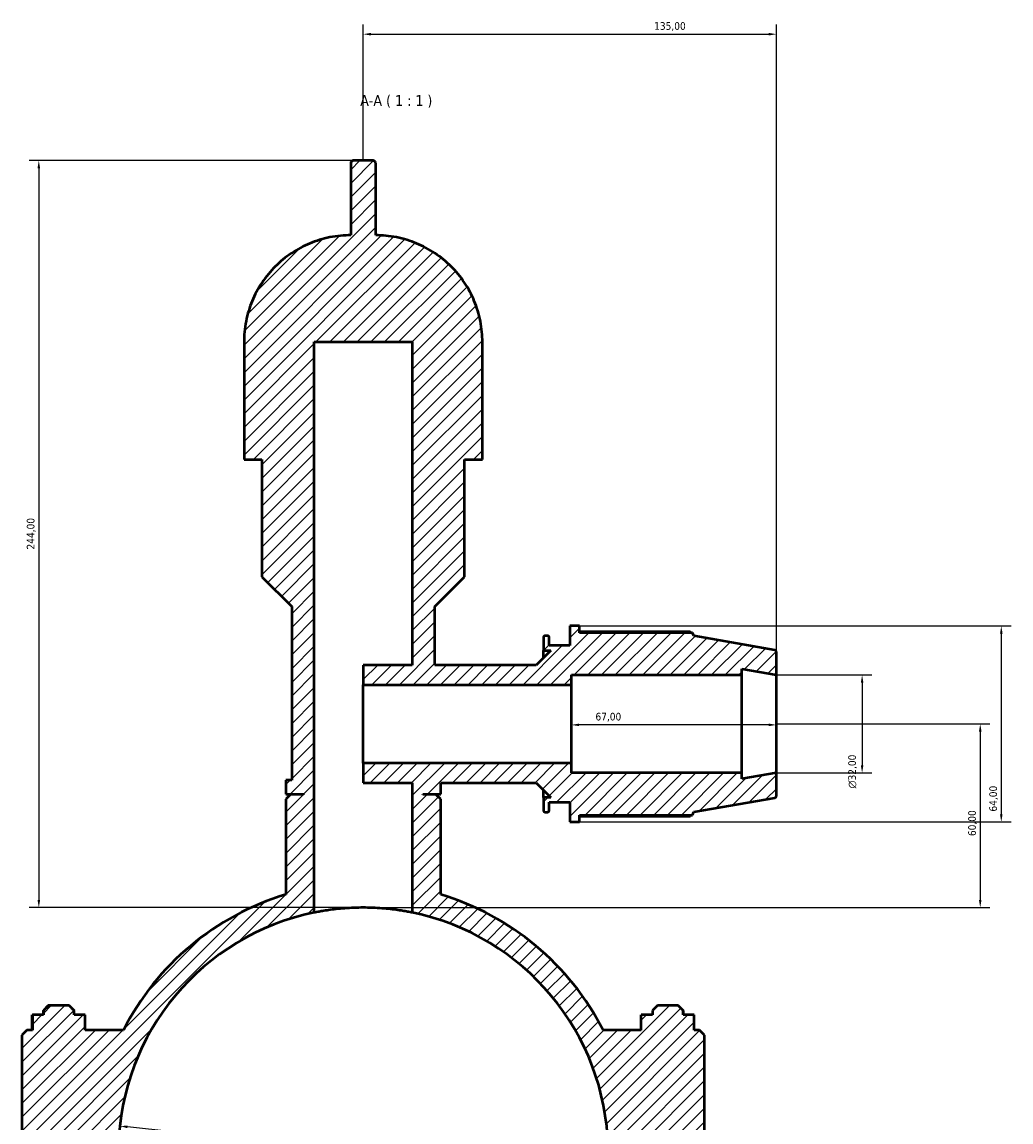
# Model space of a CAD drawing. Header units: millimetres. Extents: x 0 to 1048, y -40 to 1477.
# Tile 8 of 8: x 342 to 665, y 1117 to 1477. Entities that reach past the tile are written whole.
import ezdxf

# ---------------------------------------------------------------- set-up
doc = ezdxf.new("R2010")
doc.units = ezdxf.units.MM
for name, color, linetype, lineweight in [('Dimension (ISO)', 7, 'Continuous', 25), ('Hatch (ISO)', 7, 'Continuous', 18), ('Symbol (ISO)', 7, 'Continuous', 25), ('Visible (ISO)', 7, 'Continuous', 50)]:
    doc.layers.add(name, color=color, linetype=linetype, lineweight=lineweight)
doc.styles.add('Label Text (ISO)', font='tahoma.ttf')
doc.styles.add('Note Text (ISO)', font='tahoma.ttf')
doc.dimstyles.new('Default (ISO)', dxfattribs={"dimtxt": 2.5, "dimasz": 2.5, "dimexe": 3.175, "dimexo": 0, "dimgap": 0.762, "dimtad": 1, "dimrnd": 1e-08, "dimzin": 0, "dimtxsty": 'Note Text (ISO)', "dimcen": 0.09, "dimdle": 10, "dimclrd": 256, "dimclre": 256, "dimclrt": 256, "dimazin": 0, "dimtfac": 1.40208, "dimtmove": 0, "dimatfit": 3, "dimfxl": 1, "dimtolj": 1, "dimtzin": 0, "dimlwd": -1, "dimlwe": -1, "dimarcsym": 0})

# ---------------------------------------------------------------- blocks, each defined once
blk = doc.blocks.new('*D7')
at = {"layer": 'Defpoints', "color": 0, "transparency": 16777216}
for p in [(374, 1115.95), (533.06, 1098.6)]:
    blk.add_point(p, dxfattribs=at)
at = {"layer": 'Dimension (ISO)', "transparency": 16777216}
blk.add_line((530.58, 1098.88), (376.49, 1115.68), dxfattribs=at)
blk.add_arc((453.53, 1107.28), 80, 101.5366, 176.0505, dxfattribs=at)
for points in [[(376.53, 1116.09), (376.44, 1115.26), (374, 1115.95)], [(530.62, 1099.29), (530.53, 1098.46), (533.06, 1098.6)]]:
    blk.add_solid(points, dxfattribs=at)
at = {"layer": 'Dimension (ISO)', "color": 232, "true_color": 0xca0064, "transparency": 16777216, "insert": (435.78, 1113.21), "char_height": 2.5, "attachment_point": 1, "rotation": 353.7767, "style": 'Note Text (ISO)'}
blk.add_mtext('\\A1;∅160,00', dxfattribs=at)
blk = doc.blocks.new('*D8')
at = {"layer": 'Defpoints', "color": 0, "transparency": 16777216}
for p in [(450.44, 1431.28), (347.53, 1187.28), (453.53, 1187.28)]:
    blk.add_point(p, dxfattribs=at)
at = {"layer": 'Dimension (ISO)', "transparency": 16777216}
for p, q in [((450.44, 1431.28), (344.36, 1431.28)), ((347.53, 1428.78), (347.53, 1189.78)), ((453.53, 1187.28), (344.36, 1187.28))]:
    blk.add_line(p, q, dxfattribs=at)
for points in [[(347.11, 1428.78), (347.95, 1428.78), (347.53, 1431.28)], [(347.11, 1189.78), (347.95, 1189.78), (347.53, 1187.28)]]:
    blk.add_solid(points, dxfattribs=at)
at = {"layer": 'Dimension (ISO)', "color": 232, "true_color": 0xca0064, "transparency": 16777216, "insert": (343.6, 1304.23), "char_height": 2.5, "attachment_point": 1, "rotation": 90, "style": 'Note Text (ISO)'}
blk.add_mtext('\\A1;244,00', dxfattribs=at)
blk = doc.blocks.new('*D9')
at = {"layer": 'Defpoints', "color": 0, "transparency": 16777216}
for p in [(588.53, 1247.28), (453.53, 1187.28), (655.13, 1187.28)]:
    blk.add_point(p, dxfattribs=at)
at = {"layer": 'Dimension (ISO)', "transparency": 16777216}
for p, q in [((588.53, 1247.28), (658.3, 1247.28)), ((655.13, 1244.78), (655.13, 1189.78)), ((453.53, 1187.28), (658.3, 1187.28))]:
    blk.add_line(p, q, dxfattribs=at)
for points in [[(654.71, 1244.78), (655.55, 1244.78), (655.13, 1247.28)], [(654.71, 1189.78), (655.55, 1189.78), (655.13, 1187.28)]]:
    blk.add_solid(points, dxfattribs=at)
at = {"layer": 'Dimension (ISO)', "color": 232, "true_color": 0xca0064, "transparency": 16777216, "insert": (651.2, 1210.65), "char_height": 2.5, "attachment_point": 1, "rotation": 90, "style": 'Note Text (ISO)'}
blk.add_mtext('\\A1;60,00', dxfattribs=at)
blk = doc.blocks.new('*D10')
at = {"layer": 'Defpoints', "color": 0, "transparency": 16777216}
for p in [(521.53, 1247.28), (521.53, 1246.97), (588.53, 1247.28)]:
    blk.add_point(p, dxfattribs=at)
at = {"layer": 'Dimension (ISO)', "transparency": 16777216}
blk.add_line((586.03, 1246.97), (524.03, 1246.97), dxfattribs=at)
for points in [[(524.03, 1247.39), (524.03, 1246.56), (521.53, 1246.97)], [(586.03, 1247.39), (586.03, 1246.56), (588.53, 1246.97)]]:
    blk.add_solid(points, dxfattribs=at)
at = {"layer": 'Dimension (ISO)', "color": 232, "true_color": 0xca0064, "transparency": 16777216, "insert": (529.4, 1250.91), "char_height": 2.5, "attachment_point": 1, "style": 'Note Text (ISO)'}
blk.add_mtext('\\A1;67,00', dxfattribs=at)
blk = doc.blocks.new('*D11')
at = {"layer": 'Defpoints', "color": 0, "transparency": 16777216}
for p in [(588.53, 1263.28), (588.53, 1231.28), (616.53, 1231.28)]:
    blk.add_point(p, dxfattribs=at)
at = {"layer": 'Dimension (ISO)', "transparency": 16777216}
for p, q in [((588.53, 1263.28), (619.71, 1263.28)), ((616.53, 1260.78), (616.53, 1233.78)), ((588.53, 1231.28), (619.71, 1231.28))]:
    blk.add_line(p, q, dxfattribs=at)
for points in [[(616.12, 1260.78), (616.95, 1260.78), (616.53, 1263.28)], [(616.12, 1233.78), (616.95, 1233.78), (616.53, 1231.28)]]:
    blk.add_solid(points, dxfattribs=at)
at = {"layer": 'Dimension (ISO)', "color": 232, "true_color": 0xca0064, "transparency": 16777216, "insert": (612.01, 1226.22), "char_height": 2.5, "attachment_point": 1, "rotation": 90, "style": 'Note Text (ISO)'}
blk.add_mtext('\\A1;\\fAIGDT|b0|i0;\\H2.5000;\\ln\\fTahoma|b0|i0;\\H2.5000;32,00', dxfattribs=at)
blk = doc.blocks.new('*D12')
at = {"layer": 'Defpoints', "color": 0, "transparency": 16777216}
for p in [(524.23, 1279.28), (524.23, 1215.28), (662.01, 1215.28)]:
    blk.add_point(p, dxfattribs=at)
at = {"layer": 'Dimension (ISO)', "transparency": 16777216}
for p, q in [((524.23, 1279.28), (665.19, 1279.28)), ((662.01, 1276.78), (662.01, 1217.78)), ((524.23, 1215.28), (665.19, 1215.28))]:
    blk.add_line(p, q, dxfattribs=at)
for points in [[(661.59, 1276.78), (662.43, 1276.78), (662.01, 1279.28)], [(661.59, 1217.78), (662.43, 1217.78), (662.01, 1215.28)]]:
    blk.add_solid(points, dxfattribs=at)
at = {"layer": 'Dimension (ISO)', "color": 232, "true_color": 0xca0064, "transparency": 16777216, "insert": (658.08, 1218.65), "char_height": 2.5, "attachment_point": 1, "rotation": 90, "style": 'Note Text (ISO)'}
blk.add_mtext('\\A1;64,00', dxfattribs=at)
blk = doc.blocks.new('*D15')
at = {"layer": 'Defpoints', "color": 0, "transparency": 16777216}
for p in [(588.53, 1472.54), (453.53, 1431.28), (588.53, 1263.28)]:
    blk.add_point(p, dxfattribs=at)
at = {"layer": 'Dimension (ISO)', "transparency": 16777216}
for p, q in [((453.53, 1431.28), (453.53, 1475.71)), ((588.53, 1263.28), (588.53, 1475.71)), ((456.03, 1472.54), (586.03, 1472.54))]:
    blk.add_line(p, q, dxfattribs=at)
for points in [[(456.03, 1472.96), (456.03, 1472.12), (453.53, 1472.54)], [(586.03, 1472.96), (586.03, 1472.12), (588.53, 1472.54)]]:
    blk.add_solid(points, dxfattribs=at)
at = {"layer": 'Dimension (ISO)', "color": 232, "true_color": 0xca0064, "transparency": 16777216, "insert": (548.58, 1476.47), "char_height": 2.5, "attachment_point": 1, "style": 'Note Text (ISO)'}
blk.add_mtext('\\A1;135,00', dxfattribs=at)

msp = doc.modelspace()

# ---------------------------------------------------------------- hatches: boundary and pattern name
at = {"layer": 'Hatch (ISO)'}
h = msp.add_hatch(dxfattribs=at)
h.set_pattern_fill('ANSI31', color=256, scale=25.4, style=0)
h.set_pattern_definition([(45, (0, 0), (-2.245064, 2.245064), [])])
edge = h.paths.add_edge_path()
edge.add_line((429.812, 1224.28), (428.212, 1222.68))
edge.add_line((428.212, 1222.68), (428.212, 1191.559))
edge.add_ellipse((453.531, 1107.28), major_axis=(-25.319, 84.279), ratio=1, start_angle=0, end_angle=46.24321)
edge.add_line((375.148, 1147.28), (362.691, 1147.28))
edge.add_line((362.691, 1147.28), (362.691, 1152.28))
edge.add_line((362.691, 1152.28), (359.031, 1152.28))
edge.add_line((359.031, 1152.28), (359.031, 1153.68))
edge.add_line((359.031, 1153.68), (357.431, 1155.28))
edge.add_line((357.431, 1155.28), (350.632, 1155.28))
edge.add_line((350.632, 1155.28), (349.031, 1153.68))
edge.add_line((349.031, 1153.68), (349.031, 1152.28))
edge.add_line((349.031, 1152.28), (345.424, 1152.28))
edge.add_line((345.424, 1152.28), (345.424, 1147.28))
edge.add_line((345.424, 1147.28), (343.631, 1147.28))
edge.add_line((343.631, 1147.28), (342.031, 1145.68))
edge.add_line((342.031, 1145.68), (342.031, 1108.93))
edge.add_line((342.031, 1108.93), (343.631, 1107.33))
edge.add_line((343.631, 1107.33), (346.531, 1107.33))
edge.add_line((346.531, 1107.33), (346.531, 1107.23))
edge.add_line((346.531, 1107.23), (343.631, 1107.23))
edge.add_line((343.631, 1107.23), (342.031, 1105.63))
edge.add_line((342.031, 1105.63), (342.031, 1068.88))
edge.add_line((342.031, 1068.88), (343.631, 1067.28))
edge.add_line((343.631, 1067.28), (346.531, 1067.28))
edge.add_line((346.531, 1067.28), (346.531, 1066.28))
edge.add_spline(control_points=[(346.531, 1066.28), (346.531, 1065.91), (346.618, 1065.474), (346.901, 1064.79), (347.148, 1064.42), (347.672, 1063.897), (348.041, 1063.65), (348.725, 1063.367), (349.161, 1063.28), (349.531, 1063.28)], knot_values=[0, 0, 0, 0, 0.1110712, 0.1110712, 0.2221435, 0.2221435, 0.3332179, 0.3332179, 0.4442964, 0.4442964, 0.4442964, 0.4442964], degree=3, periodic=0)
edge.add_line((349.531, 1063.28), (358.531, 1063.28))
edge.add_spline(control_points=[(358.531, 1063.28), (358.901, 1063.28), (359.337, 1063.367), (360.021, 1063.65), (360.391, 1063.897), (360.914, 1064.42), (361.161, 1064.79), (361.444, 1065.474), (361.531, 1065.91), (361.531, 1066.28)], knot_values=[-0.4442964, -0.4442964, -0.4442964, -0.4442964, -0.3332179, -0.3332179, -0.2221435, -0.2221435, -0.1110712, -0.1110712, 0, 0, 0, 0], degree=3, periodic=0)
edge.add_line((361.531, 1066.28), (361.531, 1067.28))
edge.add_line((361.531, 1067.28), (375.148, 1067.28))
edge.add_ellipse((453.531, 1107.28), major_axis=(-78.384, -40), ratio=1, start_angle=0, end_angle=125.92862)
edge.add_line((531.915, 1067.28), (545.531, 1067.28))
edge.add_line((545.531, 1067.28), (545.531, 1066.28))
edge.add_spline(control_points=[(545.531, 1066.28), (545.531, 1065.91), (545.618, 1065.474), (545.901, 1064.79), (546.148, 1064.42), (546.672, 1063.897), (547.041, 1063.65), (547.725, 1063.367), (548.161, 1063.28), (548.531, 1063.28)], knot_values=[0, 0, 0, 0, 0.1110712, 0.1110712, 0.2221435, 0.2221435, 0.3332179, 0.3332179, 0.4442964, 0.4442964, 0.4442964, 0.4442964], degree=3, periodic=0)
edge.add_line((548.531, 1063.28), (557.531, 1063.28))
edge.add_spline(control_points=[(557.531, 1063.28), (557.901, 1063.28), (558.337, 1063.367), (559.021, 1063.65), (559.391, 1063.897), (559.914, 1064.42), (560.161, 1064.79), (560.444, 1065.474), (560.531, 1065.91), (560.531, 1066.28)], knot_values=[-0.4442964, -0.4442964, -0.4442964, -0.4442964, -0.3332179, -0.3332179, -0.2221435, -0.2221435, -0.1110712, -0.1110712, 0, 0, 0, 0], degree=3, periodic=0)
edge.add_line((560.531, 1066.28), (560.531, 1067.28))
edge.add_line((560.531, 1067.28), (563.431, 1067.28))
edge.add_line((563.431, 1067.28), (565.031, 1068.88))
edge.add_line((565.031, 1068.88), (565.031, 1105.63))
edge.add_line((565.031, 1105.63), (563.431, 1107.23))
edge.add_line((563.431, 1107.23), (560.531, 1107.23))
edge.add_line((560.531, 1107.23), (560.531, 1107.33))
edge.add_line((560.531, 1107.33), (563.431, 1107.33))
edge.add_line((563.431, 1107.33), (565.031, 1108.93))
edge.add_line((565.031, 1108.93), (565.031, 1145.68))
edge.add_line((565.031, 1145.68), (563.431, 1147.28))
edge.add_line((563.431, 1147.28), (561.638, 1147.28))
edge.add_line((561.638, 1147.28), (561.638, 1152.28))
edge.add_line((561.638, 1152.28), (558.031, 1152.28))
edge.add_line((558.031, 1152.28), (558.031, 1153.68))
edge.add_line((558.031, 1153.68), (556.431, 1155.28))
edge.add_line((556.431, 1155.28), (549.632, 1155.28))
edge.add_line((549.632, 1155.28), (548.031, 1153.68))
edge.add_line((548.031, 1153.68), (548.031, 1152.28))
edge.add_line((548.031, 1152.28), (544.371, 1152.28))
edge.add_line((544.371, 1152.28), (544.371, 1147.28))
edge.add_line((544.371, 1147.28), (531.915, 1147.28))
edge.add_ellipse((453.531, 1107.28), major_axis=(78.384, 40), ratio=1, start_angle=0, end_angle=46.24321)
edge.add_line((478.85, 1191.559), (478.85, 1222.68))
edge.add_line((478.85, 1222.68), (477.25, 1224.28))
edge.add_line((477.25, 1224.28), (473.007, 1224.28))
edge.add_line((473.007, 1224.28), (473.007, 1224.38))
edge.add_line((473.007, 1224.38), (478.85, 1224.38))
edge.add_line((478.85, 1224.38), (478.85, 1228.08))
edge.add_line((478.85, 1228.08), (510.031, 1228.08))
edge.add_line((510.031, 1228.08), (514.831, 1223.28))
edge.add_line((514.831, 1223.28), (512.403, 1223.28))
edge.add_line((512.403, 1223.28), (512.403, 1219.12))
edge.add_spline(control_points=[(512.403, 1219.12), (512.403, 1219.041), (512.421, 1218.948), (512.482, 1218.802), (512.534, 1218.723), (512.646, 1218.611), (512.725, 1218.559), (512.871, 1218.498), (512.964, 1218.48), (513.043, 1218.48)], knot_values=[-0.0947817, -0.0947817, -0.0947817, -0.0947817, -0.0710862, -0.0710862, -0.0473908, -0.0473908, -0.0236954, -0.0236954, 0, 0, 0, 0], degree=3, periodic=0)
edge.add_line((513.043, 1218.48), (513.691, 1218.48))
edge.add_spline(control_points=[(513.691, 1218.48), (513.77, 1218.48), (513.863, 1218.498), (514.009, 1218.559), (514.088, 1218.611), (514.2, 1218.723), (514.252, 1218.802), (514.313, 1218.948), (514.331, 1219.041), (514.331, 1219.12)], knot_values=[0, 0, 0, 0, 0.0236954, 0.0236954, 0.0473908, 0.0473908, 0.0710862, 0.0710862, 0.0947817, 0.0947817, 0.0947817, 0.0947817], degree=3, periodic=0)
edge.add_line((514.331, 1219.12), (514.331, 1221.68))
edge.add_line((514.331, 1221.68), (521.031, 1221.68))
edge.add_line((521.031, 1221.68), (521.031, 1215.28))
edge.add_line((521.031, 1215.28), (524.231, 1215.28))
edge.add_line((524.231, 1215.28), (524.231, 1217.52))
edge.add_line((524.231, 1217.52), (561.168, 1217.52))
edge.add_line((561.168, 1217.52), (561.531, 1218.519))
edge.add_line((561.531, 1218.519), (588.002, 1223.187))
edge.add_spline(control_points=[(588.002, 1223.187), (588.049, 1223.195), (588.096, 1223.209), (588.209, 1223.256), (588.288, 1223.309), (588.4, 1223.42), (588.452, 1223.499), (588.513, 1223.645), (588.531, 1223.738), (588.531, 1223.817)], knot_values=[0.0105681, 0.0105681, 0.0105681, 0.0105681, 0.0236954, 0.0236954, 0.0473908, 0.0473908, 0.0710862, 0.0710862, 0.0947817, 0.0947817, 0.0947817, 0.0947817], degree=3, periodic=0)
edge.add_line((588.531, 1223.817), (588.531, 1231.28))
edge.add_line((588.531, 1231.28), (577.281, 1229.296))
edge.add_line((577.281, 1229.296), (577.281, 1231.28))
edge.add_line((577.281, 1231.28), (521.531, 1231.28))
edge.add_line((521.531, 1231.28), (521.531, 1234.48))
edge.add_line((521.531, 1234.48), (453.531, 1234.48))
edge.add_line((453.531, 1234.48), (453.531, 1228.08))
edge.add_line((453.531, 1228.08), (469.531, 1228.08))
edge.add_line((469.531, 1228.08), (469.531, 1185.664))
edge.add_ellipse((453.531, 1107.28), major_axis=(16, 78.384), ratio=1, start_angle=282.71865, end_angle=360, ccw=False)
edge.add_line((533.514, 1108.93), (535.131, 1107.33))
edge.add_line((535.131, 1107.33), (545.531, 1107.33))
edge.add_line((545.531, 1107.33), (545.531, 1107.23))
edge.add_line((545.531, 1107.23), (535.131, 1107.23))
edge.add_line((535.131, 1107.23), (533.514, 1105.63))
edge.add_ellipse((453.531, 1107.28), major_axis=(79.983, -1.65), ratio=1, start_angle=182.36349, end_angle=360, ccw=False)
edge.add_line((373.548, 1105.63), (371.931, 1107.23))
edge.add_line((371.931, 1107.23), (361.531, 1107.23))
edge.add_line((361.531, 1107.23), (361.531, 1107.33))
edge.add_line((361.531, 1107.33), (371.931, 1107.33))
edge.add_line((371.931, 1107.33), (373.548, 1108.93))
edge.add_ellipse((453.531, 1107.28), major_axis=(-79.983, 1.65), ratio=1, start_angle=282.71865, end_angle=360, ccw=False)
edge.add_line((437.531, 1185.664), (437.531, 1372.023))
edge.add_line((437.531, 1372.023), (469.531, 1372.023))
edge.add_line((469.531, 1372.023), (469.531, 1266.48))
edge.add_line((469.531, 1266.48), (453.531, 1266.48))
edge.add_line((453.531, 1266.48), (453.531, 1260.08))
edge.add_line((453.531, 1260.08), (521.531, 1260.08))
edge.add_line((521.531, 1260.08), (521.531, 1263.28))
edge.add_line((521.531, 1263.28), (577.281, 1263.28))
edge.add_line((577.281, 1263.28), (577.281, 1265.263))
edge.add_line((577.281, 1265.263), (588.531, 1263.28))
edge.add_line((588.531, 1263.28), (588.531, 1270.743))
edge.add_spline(control_points=[(588.531, 1270.743), (588.531, 1270.822), (588.513, 1270.915), (588.452, 1271.061), (588.4, 1271.139), (588.288, 1271.251), (588.209, 1271.304), (588.096, 1271.351), (588.049, 1271.365), (588.002, 1271.373)], knot_values=[0.2843451, 0.2843451, 0.2843451, 0.2843451, 0.3080406, 0.3080406, 0.331736, 0.331736, 0.3554314, 0.3554314, 0.3685587, 0.3685587, 0.3685587, 0.3685587], degree=3, periodic=0)
edge.add_line((588.002, 1271.373), (561.531, 1276.041))
edge.add_line((561.531, 1276.041), (561.168, 1277.04))
edge.add_line((561.168, 1277.04), (524.231, 1277.04))
edge.add_line((524.231, 1277.04), (524.231, 1279.28))
edge.add_line((524.231, 1279.28), (521.031, 1279.28))
edge.add_line((521.031, 1279.28), (521.031, 1272.88))
edge.add_line((521.031, 1272.88), (514.331, 1272.88))
edge.add_line((514.331, 1272.88), (514.331, 1275.44))
edge.add_spline(control_points=[(514.331, 1275.44), (514.331, 1275.519), (514.313, 1275.612), (514.252, 1275.758), (514.2, 1275.836), (514.088, 1275.948), (514.009, 1276.001), (513.863, 1276.061), (513.77, 1276.08), (513.691, 1276.08)], knot_values=[-0.0947817, -0.0947817, -0.0947817, -0.0947817, -0.0710862, -0.0710862, -0.0473908, -0.0473908, -0.0236954, -0.0236954, 0, 0, 0, 0], degree=3, periodic=0)
edge.add_line((513.691, 1276.08), (513.043, 1276.08))
edge.add_spline(control_points=[(513.043, 1276.08), (512.964, 1276.08), (512.871, 1276.061), (512.725, 1276.001), (512.646, 1275.948), (512.534, 1275.836), (512.482, 1275.758), (512.421, 1275.612), (512.403, 1275.519), (512.403, 1275.44)], knot_values=[0, 0, 0, 0, 0.0236954, 0.0236954, 0.0473908, 0.0473908, 0.0710862, 0.0710862, 0.0947817, 0.0947817, 0.0947817, 0.0947817], degree=3, periodic=0)
edge.add_line((512.403, 1275.44), (512.403, 1271.28))
edge.add_line((512.403, 1271.28), (514.831, 1271.28))
edge.add_line((514.831, 1271.28), (510.031, 1266.48))
edge.add_line((510.031, 1266.48), (476.902, 1266.48))
edge.add_line((476.902, 1266.48), (476.902, 1285.599))
edge.add_line((476.902, 1285.599), (486.64, 1295.337))
edge.add_line((486.64, 1295.337), (486.64, 1333.68))
edge.add_line((486.64, 1333.68), (492.483, 1333.68))
edge.add_line((492.483, 1333.68), (492.483, 1372.023))
edge.add_spline(control_points=[(492.483, 1372.023), (492.483, 1374.174), (492.271, 1376.523), (491.356, 1381.123), (490.653, 1383.375), (489.007, 1387.349), (487.912, 1389.438), (485.306, 1393.338), (483.795, 1395.149), (480.753, 1398.191), (478.942, 1399.702), (475.042, 1402.308), (472.953, 1403.403), (468.978, 1405.05), (466.727, 1405.753), (462.126, 1406.668), (459.777, 1406.88), (457.626, 1406.88)], knot_values=[5.5469946, 5.5469946, 5.5469946, 5.5469946, 6.1922701, 6.1922701, 6.8375455, 6.8375455, 7.4828212, 7.4828212, 8.1280969, 8.1280969, 8.7733733, 8.7733733, 9.4186496, 9.4186496, 10.0639389, 10.0639389, 10.7092281, 10.7092281, 10.7092281, 10.7092281], degree=3, periodic=0)
edge.add_line((457.626, 1406.88), (457.626, 1430.28))
edge.add_spline(control_points=[(457.626, 1430.28), (457.626, 1430.403), (457.597, 1430.548), (457.502, 1430.777), (457.42, 1430.9), (457.246, 1431.074), (457.122, 1431.156), (456.894, 1431.251), (456.749, 1431.28), (456.626, 1431.28)], knot_values=[0, 0, 0, 0, 0.0370232, 0.0370232, 0.0740475, 0.0740475, 0.1110738, 0.1110738, 0.1481028, 0.1481028, 0.1481028, 0.1481028], degree=3, periodic=0)
edge.add_line((456.626, 1431.28), (450.437, 1431.28))
edge.add_spline(control_points=[(450.437, 1431.28), (450.313, 1431.28), (450.168, 1431.251), (449.94, 1431.156), (449.817, 1431.074), (449.642, 1430.9), (449.56, 1430.777), (449.466, 1430.548), (449.437, 1430.403), (449.437, 1430.28)], knot_values=[-0.1481028, -0.1481028, -0.1481028, -0.1481028, -0.1110738, -0.1110738, -0.0740475, -0.0740475, -0.0370232, -0.0370232, 0, 0, 0, 0], degree=3, periodic=0)
edge.add_line((449.437, 1430.28), (449.437, 1406.88))
edge.add_spline(control_points=[(449.437, 1406.88), (447.286, 1406.88), (444.937, 1406.668), (440.336, 1405.753), (438.084, 1405.05), (434.11, 1403.403), (432.021, 1402.308), (428.121, 1399.702), (426.31, 1398.191), (423.268, 1395.149), (421.757, 1393.338), (419.151, 1389.438), (418.056, 1387.349), (416.409, 1383.375), (415.707, 1381.123), (414.791, 1376.523), (414.579, 1374.174), (414.579, 1372.023)], knot_values=[11.4787503, 11.4787503, 11.4787503, 11.4787503, 12.1240395, 12.1240395, 12.7693288, 12.7693288, 13.4146051, 13.4146051, 14.0598815, 14.0598815, 14.7051572, 14.7051572, 15.3504328, 15.3504328, 15.9957083, 15.9957083, 16.6409838, 16.6409838, 16.6409838, 16.6409838], degree=3, periodic=0)
edge.add_line((414.579, 1372.023), (414.579, 1333.68))
edge.add_line((414.579, 1333.68), (420.422, 1333.68))
edge.add_line((420.422, 1333.68), (420.422, 1295.337))
edge.add_line((420.422, 1295.337), (430.16, 1285.599))
edge.add_line((430.16, 1285.599), (430.16, 1228.88))
edge.add_line((430.16, 1228.88), (428.212, 1228.88))
edge.add_line((428.212, 1228.88), (428.212, 1224.38))
edge.add_line((428.212, 1224.38), (434.055, 1224.38))
edge.add_line((434.055, 1224.38), (434.055, 1224.28))
edge.add_line((434.055, 1224.28), (429.812, 1224.28))

# ---------------------------------------------------------------- linework, layer by layer
at = {"layer": 'Visible (ISO)'}
for p, q in [((449.437, 1430.28), (449.437, 1406.88)), ((456.626, 1431.28), (450.437, 1431.28)), ((457.626, 1406.88), (457.626, 1430.28)), ((414.579, 1372.023), (414.579, 1333.68)), ((437.531, 1185.664), (437.531, 1372.023)), ((437.531, 1372.023), (469.531, 1372.023)), ((469.531, 1372.023), (469.531, 1266.48)), ((492.483, 1333.68), (492.483, 1372.023)), ((414.579, 1333.68), (420.422, 1333.68)), ((420.422, 1333.68), (420.422, 1295.337)), ((486.64, 1295.337), (486.64, 1333.68)), ((486.64, 1333.68), (492.483, 1333.68)), ((420.422, 1295.337), (430.16, 1285.599)), ((476.902, 1285.599), (486.64, 1295.337)), ((430.16, 1285.599), (430.16, 1228.88)), ((476.902, 1266.48), (476.902, 1285.599)), ((524.231, 1279.28), (521.031, 1279.28)), ((521.031, 1279.28), (521.031, 1272.88)), ((524.231, 1277.04), (524.231, 1279.28)), ((512.403, 1275.44), (512.403, 1271.28)), ((513.691, 1276.08), (513.043, 1276.08)), ((514.331, 1272.88), (514.331, 1275.44)), ((560.352, 1277.39), (524.231, 1277.39)), ((561.168, 1277.04), (524.231, 1277.04)), ((561.531, 1276.041), (561.168, 1277.04)), ((588.002, 1271.373), (561.531, 1276.041)), ((521.031, 1272.88), (514.331, 1272.88)), ((514.831, 1271.28), (510.031, 1266.48)), ((512.403, 1271.28), (514.831, 1271.28)), ((512.403, 1268.851), (512.403, 1271.28)), ((588.531, 1263.28), (588.531, 1270.743)), ((469.531, 1266.48), (453.531, 1266.48)), ((453.531, 1266.48), (453.531, 1260.08)), ((510.031, 1266.48), (476.902, 1266.48)), ((577.281, 1263.28), (577.281, 1265.263)), ((577.281, 1265.263), (588.531, 1263.28)), ((521.531, 1260.08), (521.531, 1263.28)), ((521.531, 1263.28), (577.281, 1263.28)), ((577.281, 1231.28), (577.281, 1263.28)), ((588.531, 1231.28), (588.531, 1263.28)), ((453.531, 1260.08), (521.531, 1260.08)), ((453.531, 1234.48), (453.531, 1260.08)), ((521.531, 1234.48), (521.531, 1260.08)), ((521.531, 1234.48), (453.531, 1234.48)), ((453.531, 1234.48), (453.531, 1228.08)), ((521.531, 1231.28), (521.531, 1234.48)), ((430.16, 1228.88), (428.212, 1228.88)), ((428.212, 1228.88), (428.212, 1224.38)), ((577.281, 1231.28), (521.531, 1231.28)), ((588.531, 1231.28), (577.281, 1229.296)), ((577.281, 1229.296), (577.281, 1231.28)), ((588.531, 1223.817), (588.531, 1231.28)), ((453.531, 1228.08), (469.531, 1228.08)), ((469.531, 1228.08), (469.531, 1185.664)), ((478.85, 1224.38), (478.85, 1228.08)), ((478.85, 1228.08), (510.031, 1228.08)), ((510.031, 1228.08), (514.831, 1223.28)), ((512.403, 1223.28), (512.403, 1225.708)), ((428.212, 1224.38), (434.055, 1224.38)), ((429.812, 1224.28), (428.212, 1222.68)), ((428.212, 1222.68), (428.212, 1191.559)), ((434.055, 1224.28), (429.812, 1224.28)), ((434.055, 1224.38), (434.055, 1224.28)), ((473.007, 1224.28), (473.007, 1224.38)), ((473.007, 1224.38), (478.85, 1224.38)), ((477.25, 1224.28), (473.007, 1224.28)), ((478.85, 1222.68), (477.25, 1224.28)), ((478.85, 1191.559), (478.85, 1222.68)), ((514.831, 1223.28), (512.403, 1223.28)), ((512.403, 1223.28), (512.403, 1219.12)), ((514.331, 1219.12), (514.331, 1221.68)), ((514.331, 1221.68), (521.031, 1221.68)), ((521.031, 1221.68), (521.031, 1215.28)), ((561.531, 1218.519), (588.002, 1223.187)), ((513.043, 1218.48), (513.691, 1218.48)), ((561.168, 1217.52), (561.531, 1218.519)), ((521.031, 1215.28), (524.231, 1215.28)), ((524.231, 1215.28), (524.231, 1217.52)), ((524.231, 1217.52), (561.168, 1217.52)), ((524.231, 1217.17), (560.352, 1217.17)), ((350.631, 1155.28), (349.031, 1153.68)), ((349.031, 1153.68), (349.031, 1152.28)), ((349.031, 1153.68), (349.031, 1153.68)), ((349.031, 1152.28), (349.031, 1153.68)), ((350.631, 1155.28), (350.632, 1155.28)), ((357.431, 1155.28), (350.632, 1155.28)), ((357.431, 1155.28), (357.431, 1155.28)), ((357.431, 1155.28), (359.031, 1153.68)), ((359.031, 1152.28), (359.031, 1153.68)), ((359.031, 1153.68), (359.031, 1153.68)), ((359.031, 1152.28), (359.031, 1153.68)), ((549.631, 1155.28), (548.031, 1153.68)), ((548.031, 1153.68), (548.031, 1152.28)), ((548.031, 1153.68), (548.031, 1153.68)), ((548.031, 1153.68), (548.031, 1152.28)), ((549.632, 1155.28), (549.631, 1155.28)), ((556.431, 1155.28), (549.632, 1155.28)), ((556.431, 1155.28), (556.431, 1155.28)), ((556.431, 1155.28), (558.031, 1153.68)), ((558.031, 1152.28), (558.031, 1153.68)), ((558.031, 1153.68), (558.031, 1153.68)), ((558.031, 1153.68), (558.031, 1152.28)), ((345.371, 1152.28), (345.424, 1152.28)), ((345.371, 1147.28), (345.371, 1152.28)), ((349.031, 1152.28), (345.424, 1152.28)), ((345.424, 1152.28), (345.424, 1147.28)), ((362.691, 1152.28), (359.031, 1152.28)), ((362.691, 1147.28), (362.691, 1152.28)), ((548.031, 1152.28), (544.371, 1152.28)), ((544.371, 1147.28), (544.371, 1152.28)), ((561.638, 1152.28), (558.031, 1152.28)), ((561.638, 1147.28), (561.638, 1152.28)), ((561.691, 1152.28), (561.638, 1152.28)), ((561.691, 1147.28), (561.691, 1152.28)), ((343.631, 1147.28), (342.031, 1145.68)), ((345.424, 1147.28), (343.631, 1147.28)), ((375.148, 1147.28), (362.691, 1147.28)), ((544.371, 1147.28), (531.915, 1147.28)), ((563.431, 1147.28), (561.638, 1147.28)), ((565.031, 1145.68), (563.431, 1147.28)), ((342.031, 1145.68), (342.031, 1108.93)), ((565.031, 1108.93), (565.031, 1145.68))]:
    msp.add_line(p, q, dxfattribs=at)
for radius, start, end in [(88, 106.7211, 152.96431), (88, 27.03569, 73.2789), (80, 101.53691, 178.81826), (80, 1.18174, 78.46309)]:
    msp.add_arc((453.531, 1107.28), radius, start, end, dxfattribs=at)
for points, knots in [([(450.437, 1431.28), (450.313, 1431.28), (450.168, 1431.251), (449.94, 1431.156), (449.817, 1431.074), (449.642, 1430.9), (449.56, 1430.777), (449.466, 1430.548), (449.437, 1430.403), (449.437, 1430.28)], [-0.1481028, -0.1481028, -0.1481028, -0.1481028, -0.11107383, -0.11107383, -0.07404752, -0.07404752, -0.03702315, -0.03702315, 0, 0, 0, 0]), ([(457.626, 1430.28), (457.626, 1430.403), (457.597, 1430.548), (457.502, 1430.777), (457.42, 1430.9), (457.246, 1431.074), (457.122, 1431.156), (456.894, 1431.251), (456.749, 1431.28), (456.626, 1431.28)], [0, 0, 0, 0, 0.03702315, 0.03702315, 0.07404752, 0.07404752, 0.11107383, 0.11107383, 0.1481028, 0.1481028, 0.1481028, 0.1481028]), ([(449.437, 1406.88), (447.286, 1406.88), (444.937, 1406.668), (440.336, 1405.753), (438.084, 1405.05), (434.11, 1403.403), (432.021, 1402.308), (428.121, 1399.702), (426.31, 1398.191), (423.268, 1395.149), (421.757, 1393.338), (419.151, 1389.438), (418.056, 1387.349), (416.409, 1383.375), (415.707, 1381.123), (414.791, 1376.523), (414.579, 1374.174), (414.579, 1372.023)], [11.4787503, 11.4787503, 11.4787503, 11.4787503, 12.1240395, 12.1240395, 12.7693288, 12.7693288, 13.4146051, 13.4146051, 14.0598815, 14.0598815, 14.7051572, 14.7051572, 15.3504328, 15.3504328, 15.9957083, 15.9957083, 16.6409838, 16.6409838, 16.6409838, 16.6409838]), ([(492.483, 1372.023), (492.483, 1374.174), (492.271, 1376.523), (491.356, 1381.123), (490.653, 1383.375), (489.007, 1387.349), (487.912, 1389.438), (485.306, 1393.338), (483.795, 1395.149), (480.753, 1398.191), (478.942, 1399.702), (475.042, 1402.308), (472.953, 1403.403), (468.978, 1405.05), (466.727, 1405.753), (462.126, 1406.668), (459.777, 1406.88), (457.626, 1406.88)], [5.5469946, 5.5469946, 5.5469946, 5.5469946, 6.1922701, 6.1922701, 6.8375455, 6.8375455, 7.4828212, 7.4828212, 8.1280969, 8.1280969, 8.7733733, 8.7733733, 9.4186496, 9.4186496, 10.0639389, 10.0639389, 10.7092281, 10.7092281, 10.7092281, 10.7092281]), ([(513.043, 1276.08), (512.964, 1276.08), (512.871, 1276.061), (512.725, 1276.001), (512.646, 1275.948), (512.534, 1275.836), (512.482, 1275.758), (512.421, 1275.612), (512.403, 1275.519), (512.403, 1275.44)], [0, 0, 0, 0, 0.023695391, 0.023695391, 0.047390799, 0.047390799, 0.071086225, 0.071086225, 0.094781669, 0.094781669, 0.094781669, 0.094781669]), ([(514.331, 1275.44), (514.331, 1275.519), (514.313, 1275.612), (514.252, 1275.758), (514.2, 1275.836), (514.088, 1275.948), (514.009, 1276.001), (513.863, 1276.061), (513.77, 1276.08), (513.691, 1276.08)], [-0.094781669, -0.094781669, -0.094781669, -0.094781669, -0.071086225, -0.071086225, -0.047390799, -0.047390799, -0.023695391, -0.023695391, 0, 0, 0, 0]), ([(588.531, 1270.743), (588.531, 1270.822), (588.513, 1270.915), (588.452, 1271.061), (588.4, 1271.139), (588.288, 1271.251), (588.209, 1271.304), (588.096, 1271.351), (588.049, 1271.365), (588.002, 1271.373)], [0.284345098, 0.284345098, 0.284345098, 0.284345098, 0.30804056, 0.30804056, 0.331735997, 0.331735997, 0.355431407, 0.355431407, 0.368558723, 0.368558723, 0.368558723, 0.368558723]), ([(588.002, 1223.187), (588.049, 1223.195), (588.096, 1223.209), (588.209, 1223.256), (588.288, 1223.309), (588.4, 1223.42), (588.452, 1223.499), (588.513, 1223.645), (588.531, 1223.738), (588.531, 1223.817)], [0.010568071, 0.010568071, 0.010568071, 0.010568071, 0.023695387, 0.023695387, 0.047390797, 0.047390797, 0.071086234, 0.071086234, 0.094781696, 0.094781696, 0.094781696, 0.094781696]), ([(512.403, 1219.12), (512.403, 1219.041), (512.421, 1218.948), (512.482, 1218.802), (512.534, 1218.723), (512.646, 1218.611), (512.725, 1218.559), (512.871, 1218.498), (512.964, 1218.48), (513.043, 1218.48)], [-0.094781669, -0.094781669, -0.094781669, -0.094781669, -0.071086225, -0.071086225, -0.047390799, -0.047390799, -0.023695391, -0.023695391, 0, 0, 0, 0]), ([(513.691, 1218.48), (513.77, 1218.48), (513.863, 1218.498), (514.009, 1218.559), (514.088, 1218.611), (514.2, 1218.723), (514.252, 1218.802), (514.313, 1218.948), (514.331, 1219.041), (514.331, 1219.12)], [0, 0, 0, 0, 0.023695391, 0.023695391, 0.047390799, 0.047390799, 0.071086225, 0.071086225, 0.094781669, 0.094781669, 0.094781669, 0.094781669]), ([(469.531, 1185.664), (469.528, 1185.664), (469.431, 1185.684), (469.028, 1185.765), (468.719, 1185.826), (467.902, 1185.98), (467.393, 1186.072), (466.219, 1186.27), (465.554, 1186.375), (464.136, 1186.577), (463.335, 1186.682), (461.591, 1186.878), (460.647, 1186.969), (458.677, 1187.12), (457.649, 1187.181), (455.58, 1187.26), (454.539, 1187.28), (452.524, 1187.28), (451.483, 1187.26), (449.414, 1187.181), (448.386, 1187.12), (446.416, 1186.969), (445.472, 1186.878), (443.727, 1186.682), (442.926, 1186.577), (441.509, 1186.375), (440.843, 1186.27), (439.669, 1186.072), (439.161, 1185.98), (438.344, 1185.826), (438.034, 1185.765), (437.631, 1185.684), (437.534, 1185.664), (437.531, 1185.664)], [0.0046371, 0.0046371, 0.0046371, 0.0046371, 0.3022362, 0.3022362, 0.6044724, 0.6044724, 0.9067086, 0.9067086, 1.2089448, 1.2089448, 1.5111641, 1.5111641, 1.8133834, 1.8133834, 2.1156026, 2.1156026, 2.4178219, 2.4178219, 2.7200412, 2.7200412, 3.0222604, 3.0222604, 3.3244797, 3.3244797, 3.626699, 3.626699, 3.9289352, 3.9289352, 4.2311714, 4.2311714, 4.5334076, 4.5334076, 4.8310066, 4.8310066, 4.8310066, 4.8310066])]:
    msp.add_open_spline(points, degree=3, knots=knots, dxfattribs=at)
for points, weights in [([(560.555, 1277.04), (560.455, 1277.213), (560.352, 1277.39)], [1.00079495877, 1.00047153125, 1]), ([(560.352, 1217.17), (560.455, 1217.347), (560.555, 1217.52)], [1, 1.00047153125, 1.00079495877]), ([(350.632, 1155.28), (349.984, 1154.632), (349.031, 1153.68)], [1, 1.01865226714, 1]), ([(359.031, 1153.68), (358.079, 1154.632), (357.431, 1155.28)], [1, 1.01865226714, 1]), ([(549.632, 1155.28), (548.984, 1154.632), (548.031, 1153.68)], [1, 1.01865226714, 1]), ([(558.031, 1153.68), (557.079, 1154.632), (556.431, 1155.28)], [1, 1.01865226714, 1])]:
    msp.add_rational_spline(points, weights, degree=2, dxfattribs=at)

# ---------------------------------------------------------------- texts
at = {"layer": 'Symbol (ISO)', "insert": (452.538, 1448.499), "char_height": 3.5, "attachment_point": 7, "style": 'Label Text (ISO)'}
msp.add_mtext('A-A ( 1 : 1 )', dxfattribs=at)

# ---------------------------------------------------------------- dimensions: what is measured, and where the dimension line sits
at = {"layer": 'Dimension (ISO)'}
for base, p1, p2, angle, override, picture, middle in [((588.531, 1472.539), (453.531, 1431.28), (588.531, 1263.28), 180, {"dimdec": 2, "dimtp": 0, "dimtm": 0, "dimtdec": 2, "dimtofl": 0, "dimatfit": 1}, '*D15', (553.531, 1472.539)), ((347.531, 1187.28), (450.437, 1431.28), (453.531, 1187.28), 90, {"dimdec": 2, "dimtp": 0, "dimtm": 0, "dimtdec": 2, "dimtofl": 0, "dimatfit": 1}, '*D8', (347.531, 1309.28)), ((662.01, 1215.28), (524.231, 1279.28), (524.231, 1215.28), 90, {"dimdec": 2, "dimtp": 0, "dimtm": 0, "dimtdec": 2, "dimtofl": 0, "dimatfit": 1}, '*D12', (662.01, 1222.78)), ((521.531, 1246.975), (588.531, 1247.28), (521.531, 1247.28), 180, {"dimdec": 2, "dimse1": 1, "dimse2": 1, "dimtp": 0, "dimtm": 0, "dimtdec": 2, "dimtofl": 0, "dimatfit": 1}, '*D10', (533.531, 1246.975)), ((655.129, 1187.28), (588.531, 1247.28), (453.531, 1187.28), 90, {"dimdec": 2, "dimtp": 0, "dimtm": 0, "dimtdec": 2, "dimtofl": 0, "dimatfit": 1}, '*D9', (655.129, 1214.78))]:
    dim = msp.add_linear_dim(base=base, p1=p1, p2=p2, angle=angle, dimstyle='Default (ISO)', override=override, dxfattribs=at)
    dim.commit()
    dim.dimension.update_dxf_attribs({"geometry": picture, "text_midpoint": middle, "dimtype": 160})
dim = msp.add_linear_dim(base=(616.533, 1231.28), p1=(588.531, 1263.28), p2=(588.531, 1231.28), angle=90, text='\\fAIGDT|b0|i0;\\H2.5000;\\ln\\fTahoma|b0|i0;\\H2.5000;<>', dimstyle='Default (ISO)', override={"dimdec": 2, "dimtp": 0, "dimtm": 0, "dimtdec": 2, "dimtofl": 0, "dimatfit": 1}, dxfattribs=at)
dim.commit()
dim.dimension.update_dxf_attribs({"geometry": '*D11', "text_midpoint": (616.533, 1231.78), "dimtype": 160})
dim = msp.add_diameter_dim_2p(p1=(533.062, 1098.605), p2=(374, 1115.95), dimstyle='Default (ISO)', override={"dimdec": 2, "dimlfac": 0.999969, "dimtp": 0, "dimtm": 0, "dimtdec": 2, "dimatfit": 2}, dxfattribs=at)
dim.commit()
dim.dimension.update_dxf_attribs({"geometry": '*D7', "text_midpoint": (441.743, 1108.563), "dimtype": 163})

doc.saveas('drawing.dxf')
